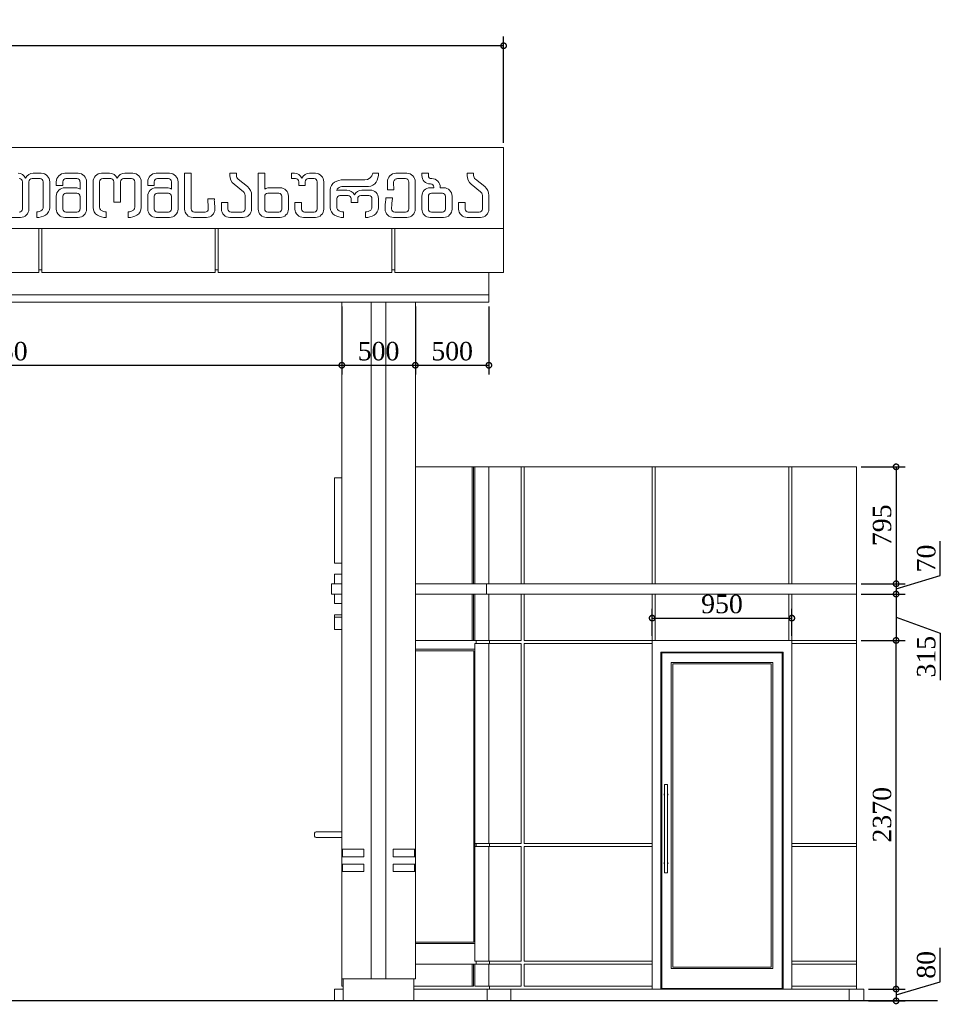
# Model space of a CAD drawing. Header units: millimetres. Extents: x -380439 to -318166, y -60353 to -34389.
# Tile 13 of 19: x -325555 to -319296, y -48609 to -41917. Entities that reach past the tile are written whole.
import ezdxf

# ---------------------------------------------------------------- set-up
doc = ezdxf.new("R2010")
doc.units = ezdxf.units.MM
doc.styles.get("Standard").update_dxf_attribs({"font": 'times.ttf'})
doc.dimstyles.new('ISO-25', dxfattribs={"dimscale": 100, "dimtxt": 2.5, "dimasz": 2.5, "dimexe": 1.25, "dimexo": 0.625, "dimtad": 1, "dimdec": 0, "dimtxsty": 'Standard', "dimcen": 2.5, "dimadec": 0, "dimazin": 0, "dimtfac": 1, "dimtdec": 0, "dimtmove": 0, "dimatfit": 3, "dimfxl": 1, "dimarcsym": 0})

# ---------------------------------------------------------------- blocks, each defined once
blk = doc.blocks.new('A$C12372A9E')
at = {"color": 0, "linetype": 'Continuous', "lineweight": 0, "extrusion": (0, 1, 0)}
for p, q in [((-14421.1, 452.6), (-9474.7, 452.6)), ((-9474.7, 352.6), (-9474.7, 452.6)), ((-9474.7, 352.6), (-9474.7, -97.4)), ((-12617.9, 277.6), (-12672.8, 277.6)), ((-12367.7, 277.6), (-12458.8, 277.6)), ((-12153.7, 277.6), (-12208.6, 277.6)), ((-11995.7, 277.6), (-12050.6, 277.6)), ((-11745.5, 277.6), (-11836.6, 277.6)), ((-11643.8, 277.6), (-11599.3, 277.6)), ((-11643.8, 34.9), (-11643.8, 277.6)), ((-11599.3, 35.9), (-11599.3, 277.6)), ((-11291.8, 277.6), (-11336.2, 277.6)), ((-11336.2, 277.6), (-11336.2, 262.9)), ((-11291.8, 262.9), (-11291.8, 277.6)), ((-11098.9, 277.6), (-11143.4, 277.6)), ((-11143.4, 277.6), (-11143.4, 34.9)), ((-11098.9, 170.7), (-11098.9, 277.6)), ((-10916.3, 277.6), (-10897.1, 277.6)), ((-10916.3, 241.4), (-10916.3, 277.6)), ((-10794, 277.6), (-10754.6, 277.6)), ((-10325.3, 277.6), (-10363.7, 277.6)), ((-10132.4, 277.6), (-10207, 277.6)), ((-10030.6, 277.6), (-9986.2, 277.6)), ((-10030.6, 262.6), (-10030.6, 277.6)), ((-9986.2, 277.6), (-9986.2, 262.6)), ((-9678.7, 277.6), (-9723.1, 277.6)), ((-9723.1, 277.6), (-9723.1, 262.9)), ((-9678.7, 262.9), (-9678.7, 277.6)), ((-12746.6, 220.2), (-12746.6, 34.9)), ((-12702.1, 34.9), (-12702.1, 220.2)), ((-12681, 241.4), (-12626.1, 241.4)), ((-12605, 220.2), (-12605, 45.2)), ((-12560.6, 44.9), (-12560.6, 220.2)), ((-12516.1, 220.2), (-12516.1, 195.5)), ((-12471.7, 195.5), (-12471.7, 220.2)), ((-12376, 241.4), (-12450.6, 241.4)), ((-12354.8, 170.7), (-12354.8, 220.2)), ((-12310.4, 220.2), (-12310.4, 34.9)), ((-12265.9, 220.2), (-12265.9, 44.9)), ((-12221.5, 45.2), (-12221.5, 220.2)), ((-12200.4, 241.4), (-12145.5, 241.4)), ((-12124.4, 220.2), (-12124.4, 81.7)), ((-12079.9, 81.7), (-12079.9, 220.2)), ((-12058.8, 241.4), (-12003.9, 241.4)), ((-11982.8, 220.2), (-11982.8, 45.2)), ((-11938.4, 44.9), (-11938.4, 220.2)), ((-11893.9, 220.2), (-11893.9, 195.5)), ((-11849.5, 195.5), (-11849.5, 220.2)), ((-11753.8, 241.4), (-11828.4, 241.4)), ((-11732.6, 170.7), (-11732.6, 220.2)), ((-11688.2, 220.2), (-11688.2, 34.9)), ((-11307.7, 203.4), (-11244.1, 152.5)), ((-11216.4, 187.2), (-11279.9, 238.1)), ((-10888.9, 241.4), (-10916.3, 241.4)), ((-10867.8, 195.5), (-10867.8, 220.2)), ((-10823.3, 220.2), (-10823.3, 195.5)), ((-10762.9, 241.4), (-10802.2, 241.4)), ((-10741.7, 34.9), (-10741.7, 220.2)), ((-10697.3, 220.2), (-10697.3, 34.9)), ((-10418, 233.1), (-10564, 233.1)), ((-10264.4, 220.2), (-10264.4, 165.8)), ((-10219.9, 165.8), (-10222.6, 214.5)), ((-10195.7, 241.4), (-10142.7, 241.4)), ((-10119.5, 218.2), (-10119.5, 35.9)), ((-10075.1, 34.9), (-10075.1, 220.2)), ((-9971.1, 205.3), (-9973.3, 205.3)), ((-9962.9, 241.5), (-9965.1, 241.5)), ((-9694.5, 203.4), (-9631, 152.5)), ((-9603.3, 187.2), (-9666.8, 238.1)), ((-12471.7, 195.5), (-12516.1, 195.5)), ((-12458.8, 179.1), (-12384.6, 179.1)), ((-12376, 143), (-12450.6, 143)), ((-11849.5, 195.5), (-11893.9, 195.5)), ((-11836.6, 179.1), (-11762.4, 179.1)), ((-11753.8, 143), (-11828.4, 143)), ((-11077.8, 143), (-11003.2, 143)), ((-10994.9, 179.1), (-11069.1, 179.1)), ((-10867.8, 195.5), (-10823.3, 195.5)), ((-10652.9, 44.9), (-10652.9, 165.8)), ((-10540.6, 163.3), (-10595.5, 163.3)), ((-10564, 188.7), (-10392.6, 188.7)), ((-10382.6, 163.3), (-10437.5, 163.3)), ((-10264.4, 165.8), (-10219.9, 165.8)), ((-9973.3, 179.1), (-9950, 179.1)), ((-9965.1, 143), (-9890.5, 143)), ((-9950, 179.1), (-9950, 184.2)), ((-9905.5, 184.2), (-9905.5, 179.1)), ((-9882.2, 179.1), (-9905.5, 179.1)), ((-12516.1, 34.9), (-12516.1, 121.7)), ((-12471.7, 121.9), (-12471.7, 34.9)), ((-12354.8, 34.9), (-12354.8, 121.9)), ((-12124.4, 81.7), (-12079.9, 81.7)), ((-11893.9, 34.9), (-11893.9, 121.7)), ((-11849.5, 121.9), (-11849.5, 34.9)), ((-11732.6, 34.9), (-11732.6, 121.9)), ((-11485.1, 104.7), (-11440.8, 104.7)), ((-11393.6, 78.3), (-11349.1, 78.3)), ((-11393.6, 34.9), (-11393.6, 78.3)), ((-11349.1, 78.3), (-11349.1, 34.9)), ((-11232.2, 127.8), (-11232.2, 34.9)), ((-11187.8, 127.8), (-11187.8, 34.9)), ((-11098.9, 34.9), (-11098.9, 121.9)), ((-10982, 121.9), (-10982, 34.9)), ((-10937.6, 34.9), (-10937.6, 121.7)), ((-10893.2, 78.3), (-10848.7, 78.3)), ((-10893.2, 34.9), (-10893.2, 78.3)), ((-10848.7, 78.3), (-10848.7, 34.9)), ((-10608.4, 45.2), (-10608.4, 106)), ((-10587.3, 127.1), (-10532.4, 127.1)), ((-10511.3, 106), (-10511.3, 79.9)), ((-10511.3, 79.9), (-10466.8, 79.9)), ((-10466.8, 79.9), (-10466.8, 106)), ((-10445.7, 127.1), (-10390.9, 127.1)), ((-10369.7, 106), (-10369.7, 45.2)), ((-10325.3, 44.9), (-10325.3, 106)), ((-10230.2, 110.2), (-10274.6, 110.2)), ((-10030.6, 34.9), (-10030.6, 121.7)), ((-9986.2, 121.9), (-9986.2, 34.9)), ((-9869.3, 121.9), (-9869.3, 34.9)), ((-9824.9, 34.9), (-9824.9, 121.7)), ((-9780.4, 78.3), (-9736, 78.3)), ((-9780.4, 34.9), (-9780.4, 78.3)), ((-9736, 78.3), (-9736, 34.9)), ((-9619.1, 127.8), (-9619.1, 34.9)), ((-9574.7, 127.8), (-9574.7, 34.9)), ((-12649.5, 16), (-12649.5, -22.4)), ((-12450.6, 13.8), (-12376, 13.8)), ((-12177.1, -22.4), (-12177.1, 16)), ((-12027.3, 16), (-12027.3, -22.4)), ((-11828.4, 13.8), (-11753.8, 13.8)), ((-11577.2, 13.8), (-11504.5, 13.8)), ((-11328, 13.8), (-11253.4, 13.8)), ((-11003.2, 13.8), (-11077.8, 13.8)), ((-10827.6, 13.8), (-10762.9, 13.8)), ((-10564, -22.4), (-10564, 16)), ((-10414.2, 16), (-10414.2, -22.4)), ((-10141.6, 13.8), (-10214.3, 13.8)), ((-9890.5, 13.8), (-9965.1, 13.8)), ((-9714.9, 13.8), (-9640.3, 13.8)), ((-12840.7, -22.4), (-12759.5, -22.4)), ((-12367.7, -22.4), (-12458.8, -22.4)), ((-11745.5, -22.4), (-11836.6, -22.4)), ((-11495.3, -22.4), (-11586.4, -22.4)), ((-11245.1, -22.4), (-11336.2, -22.4)), ((-11086, -22.4), (-10994.9, -22.4)), ((-10754.6, -22.4), (-10835.8, -22.4)), ((-10223.5, -22.4), (-10132.4, -22.4)), ((-9973.3, -22.4), (-9882.2, -22.4)), ((-9632, -22.4), (-9723.1, -22.4)), ((-13786.7, -97.4), (-9474.7, -97.4)), ((-12634.7, -97.4), (-12634.7, -397.4)), ((-12614.7, -397.4), (-12614.7, -97.4)), ((-11434.7, -97.4), (-11434.7, -397.4)), ((-11414.7, -397.4), (-11414.7, -97.4)), ((-10234.7, -97.4), (-10234.7, -397.4)), ((-10214.7, -397.4), (-10214.7, -97.4)), ((-9474.7, -97.4), (-9474.7, -397.4)), ((-12634.7, -397.4), (-13814.7, -397.4)), ((-12634.7, -377.4), (-12614.7, -377.4)), ((-11434.7, -397.4), (-12614.7, -397.4)), ((-11434.7, -377.4), (-11414.7, -377.4)), ((-10234.7, -397.4), (-11414.7, -397.4)), ((-10234.7, -377.4), (-10214.7, -377.4)), ((-9474.7, -397.4), (-10214.7, -397.4)), ((-9574.7, -547.4), (-9574.7, -397.4)), ((-9574.7, -547.4), (-18074.7, -547.4)), ((-9574.7, -547.4), (-18074.7, -547.4)), ((-18074.7, -597.4), (-9574.7, -597.4)), ((-10574.7, -597.4), (-10574.7, -4317.4)), ((-10374.7, -597.4), (-10374.7, -5197.4)), ((-10274.7, -597.4), (-10274.7, -5197.4)), ((-10074.7, -4317.4), (-10074.7, -597.4)), ((-9574.7, -547.4), (-9574.7, -597.4)), ((-10074.7, -1717.4), (-9687.5, -1717.4)), ((-9687.5, -1717.4), (-9678.2, -1717.4)), ((-9687.5, -2512.4), (-9687.5, -1717.4)), ((-9678.2, -1717.4), (-9669.7, -1717.4)), ((-9678.2, -2512.4), (-9678.2, -1717.4)), ((-9669.7, -1717.4), (-9574.7, -1717.4)), ((-9669.7, -1717.4), (-9669.7, -2512.4)), ((-9574.7, -1717.4), (-9354.7, -1717.4)), ((-9574.7, -2512.4), (-9574.7, -1717.4)), ((-9354.7, -1717.4), (-9334.7, -1717.4)), ((-9354.7, -2512.4), (-9354.7, -1717.4)), ((-9334.7, -1717.4), (-8464.7, -1717.4)), ((-9334.7, -1717.4), (-9334.7, -2512.4)), ((-8464.7, -1717.4), (-8444.7, -1717.4)), ((-8464.7, -2512.4), (-8464.7, -1717.4)), ((-8444.7, -1717.4), (-7534.7, -1717.4)), ((-8444.7, -1717.4), (-8444.7, -2512.4)), ((-7534.7, -1717.4), (-7514.7, -1717.4)), ((-7534.7, -2512.4), (-7534.7, -1717.4)), ((-7514.7, -1717.4), (-7074.7, -1717.4)), ((-7514.7, -1717.4), (-7514.7, -2512.4)), ((-7074.7, -2512.4), (-7074.7, -1717.4)), ((-10574.7, -1792.4), (-10624.7, -1792.4)), ((-10624.7, -2372.4), (-10624.7, -1792.4)), ((-10574.7, -1792.4), (-10624.7, -1792.4)), ((-10574.7, -2372.4), (-10624.7, -2372.4)), ((-10624.7, -2447.4), (-10624.7, -2447.4)), ((-10624.7, -2447.4), (-10624.7, -2447.4)), ((-10624.7, -2447.4), (-10624.7, -2447.4)), ((-10624.7, -2447.4), (-10624.7, -2451.3)), ((-10574.7, -2447.4), (-10624.7, -2447.4)), ((-10574.7, -2447.4), (-10624.7, -2447.4)), ((-10574.7, -2447.4), (-10624.7, -2447.4)), ((-10574.7, -2447.4), (-10624.7, -2447.4)), ((-10624.7, -2451.3), (-10624.7, -2464.2)), ((-10624.7, -2464.2), (-10624.7, -2512.4)), ((-10644.7, -2582.4), (-10644.7, -2512.4)), ((-10574.7, -2512.4), (-10644.7, -2512.4)), ((-9591.8, -2512.4), (-10074.7, -2512.4)), ((-9591.8, -2582.4), (-9591.8, -2512.4)), ((-9591.8, -2512.4), (-7074.7, -2512.4)), ((-7074.7, -2512.4), (-7074.7, -2582.4)), ((-10644.7, -2582.4), (-10574.7, -2582.4)), ((-10624.7, -2624.9), (-10624.7, -2582.4)), ((-10074.7, -2582.4), (-9591.8, -2582.4)), ((-9687.5, -2897.4), (-9687.5, -2582.4)), ((-9678.2, -2897.4), (-9678.2, -2582.4)), ((-9669.7, -2582.4), (-9669.7, -2897.4)), ((-7074.7, -2582.4), (-9591.8, -2582.4)), ((-9574.7, -2897.4), (-9574.7, -2582.4)), ((-9354.7, -2897.4), (-9354.7, -2582.4)), ((-9334.7, -2582.4), (-9334.7, -2897.4)), ((-8464.7, -2897.4), (-8464.7, -2582.4)), ((-8444.7, -2582.4), (-8444.7, -2897.4)), ((-7534.7, -2897.4), (-7534.7, -2582.4)), ((-7514.7, -2582.4), (-7514.7, -2897.4)), ((-7074.7, -2897.4), (-7074.7, -2582.4)), ((-10624.7, -2624.9), (-10624.7, -2647.4)), ((-10574.7, -2647.4), (-10624.7, -2647.4)), ((-10624.7, -2722.4), (-10574.7, -2722.4)), ((-10624.7, -2739.5), (-10624.7, -2722.4)), ((-10624.7, -2739.5), (-10574.7, -2739.5)), ((-10624.7, -2822.4), (-10624.7, -2739.5)), ((-10624.7, -2822.4), (-10574.7, -2822.4)), ((-10074.7, -2897.4), (-9687.5, -2897.4)), ((-9678.2, -2897.4), (-9687.5, -2897.4)), ((-9669.7, -2897.4), (-9678.2, -2897.4)), ((-9669.7, -2897.4), (-9574.7, -2897.4)), ((-9669.7, -2917.4), (-9669.7, -4277.4)), ((-9574.7, -2917.4), (-9669.7, -2917.4)), ((-9660.5, -2917.4), (-9660.5, -2897.4)), ((-9574.7, -2897.4), (-9354.7, -2897.4)), ((-9574.7, -4277.4), (-9574.7, -2917.4)), ((-9354.7, -2917.4), (-9574.7, -2917.4)), ((-9569.8, -2897.4), (-9569.8, -2917.4)), ((-9354.7, -4277.4), (-9354.7, -2917.4)), ((-9334.7, -2897.4), (-8464.7, -2897.4)), ((-9334.7, -2917.4), (-9334.7, -4277.4)), ((-8464.7, -2917.4), (-9334.7, -2917.4)), ((-8444.7, -2897.4), (-8464.7, -2897.4)), ((-8464.7, -2897.4), (-8464.7, -2917.4)), ((-8464.7, -4277.4), (-8464.7, -2917.4)), ((-8444.7, -2897.4), (-7534.7, -2897.4)), ((-7514.7, -2897.4), (-7534.7, -2897.4)), ((-7514.7, -2917.4), (-7514.7, -2897.4)), ((-7514.7, -2897.4), (-7074.7, -2897.4)), ((-7514.7, -2917.4), (-7514.7, -4277.4)), ((-7074.7, -2917.4), (-7514.7, -2917.4)), ((-7074.7, -2897.4), (-7074.7, -2917.4)), ((-7074.7, -4277.4), (-7074.7, -2917.4)), ((-10074.7, -2957.4), (-9669.9, -2957.4)), ((-10074.7, -2967.4), (-9676.5, -2967.4)), ((-9676.5, -2967.4), (-9676.5, -4947.4)), ((-9669.9, -4957.4), (-9669.9, -2957.4)), ((-8404.7, -5267.4), (-8404.7, -2977.4)), ((-7574.7, -2977.4), (-8404.7, -2977.4)), ((-8399.7, -2982.4), (-8399.7, -5262.4)), ((-8399.7, -2982.4), (-7579.7, -2982.4)), ((-7579.7, -2982.4), (-7579.7, -5262.4)), ((-7574.7, -5267.4), (-7574.7, -2977.4)), ((-8334.7, -5127.4), (-8334.7, -3047.4)), ((-8334.7, -3047.4), (-7644.7, -3047.4)), ((-8324.7, -5117.4), (-8324.7, -3057.4)), ((-8324.7, -3057.4), (-7654.7, -3057.4)), ((-7654.7, -5117.4), (-7654.7, -3057.4)), ((-7644.7, -5127.4), (-7644.7, -3047.4)), ((-8379.7, -4476.8), (-8379.7, -3878.1)), ((-8379, -3877.4), (-8360.4, -3877.4)), ((-8359.7, -4476.8), (-8359.7, -3878.1)), ((-10759.7, -4227.4), (-10759.7, -4207.4)), ((-10574.7, -4197.4), (-10749.7, -4197.4)), ((-10574.7, -4237.4), (-10749.7, -4237.4)), ((-9669.7, -4277.4), (-9574.7, -4277.4)), ((-9660.5, -4297.4), (-9660.5, -4277.4)), ((-9574.7, -4277.4), (-9354.7, -4277.4)), ((-9569.8, -4297.4), (-9569.8, -4277.4)), ((-9334.7, -4277.4), (-8464.7, -4277.4)), ((-8464.7, -4277.4), (-8464.7, -4297.4)), ((-7514.7, -4277.4), (-7074.7, -4277.4)), ((-7514.7, -4297.4), (-7514.7, -4277.4)), ((-7074.7, -4277.4), (-7074.7, -4297.4)), ((-10574.7, -4367.4), (-10574.7, -4317.4)), ((-10424.7, -4317.4), (-10574.7, -4317.4)), ((-10569.7, -4317.4), (-10569.7, -4367.4)), ((-10424.7, -4367.4), (-10424.7, -4317.4)), ((-10074.7, -4317.4), (-10224.7, -4317.4)), ((-10224.7, -4317.4), (-10224.7, -4367.4)), ((-10079.7, -4317.4), (-10079.7, -4367.4)), ((-10074.7, -4367.4), (-10074.7, -4317.4)), ((-9574.7, -4297.4), (-9669.7, -4297.4)), ((-9669.7, -4297.4), (-9669.7, -5077.4)), ((-9354.7, -4297.4), (-9574.7, -4297.4)), ((-9574.7, -5077.4), (-9574.7, -4297.4)), ((-9354.7, -5077.4), (-9354.7, -4297.4)), ((-8464.7, -4297.4), (-9334.7, -4297.4)), ((-9334.7, -4297.4), (-9334.7, -5077.4)), ((-8464.7, -5077.4), (-8464.7, -4297.4)), ((-7074.7, -4297.4), (-7514.7, -4297.4)), ((-7514.7, -4297.4), (-7514.7, -5077.4)), ((-7074.7, -5077.4), (-7074.7, -4297.4)), ((-10574.7, -4367.4), (-10424.7, -4367.4)), ((-10574.7, -4367.4), (-10574.7, -4417.4)), ((-10224.7, -4367.4), (-10074.7, -4367.4)), ((-10074.7, -4417.4), (-10074.7, -4367.4)), ((-10574.7, -4417.4), (-10574.7, -4467.4)), ((-10424.7, -4417.4), (-10574.7, -4417.4)), ((-10574.7, -4467.4), (-10424.7, -4467.4)), ((-10574.7, -4467.4), (-10574.7, -5197.4)), ((-10569.7, -4417.4), (-10569.7, -4467.4)), ((-10424.7, -4467.4), (-10424.7, -4417.4)), ((-10074.7, -4417.4), (-10224.7, -4417.4)), ((-10224.7, -4417.4), (-10224.7, -4467.4)), ((-10224.7, -4467.4), (-10074.7, -4467.4)), ((-10079.7, -4417.4), (-10079.7, -4467.4)), ((-10074.7, -4467.4), (-10074.7, -4417.4)), ((-10074.7, -5197.4), (-10074.7, -4467.4)), ((-8379, -4477.4), (-8360.4, -4477.4)), ((-10074.7, -4947.4), (-9676.5, -4947.4)), ((-9669.9, -4957.4), (-10074.7, -4957.4)), ((-9669.7, -5077.4), (-9574.7, -5077.4)), ((-9660.5, -5097.4), (-9660.5, -5077.4)), ((-9574.7, -5077.4), (-9354.7, -5077.4)), ((-9569.8, -5097.4), (-9569.8, -5077.4)), ((-9334.7, -5077.4), (-8464.7, -5077.4)), ((-8464.7, -5077.4), (-8464.7, -5097.4)), ((-7514.7, -5097.4), (-7514.7, -5077.4)), ((-7514.7, -5077.4), (-7074.7, -5077.4)), ((-7074.7, -5077.4), (-7074.7, -5097.4)), ((-9687.5, -5097.4), (-10074.7, -5097.4)), ((-9687.5, -5097.4), (-9678.2, -5097.4)), ((-9687.5, -5247.4), (-9687.5, -5097.4)), ((-9678.2, -5097.4), (-9669.7, -5097.4)), ((-9678.2, -5247.4), (-9678.2, -5097.4)), ((-9574.7, -5097.4), (-9669.7, -5097.4)), ((-9669.7, -5097.4), (-9669.7, -5247.4)), ((-9354.7, -5097.4), (-9574.7, -5097.4)), ((-9574.7, -5247.4), (-9574.7, -5097.4)), ((-9354.7, -5247.4), (-9354.7, -5097.4)), ((-8464.7, -5097.4), (-9334.7, -5097.4)), ((-9334.7, -5097.4), (-9334.7, -5247.4)), ((-8464.7, -5247.4), (-8464.7, -5097.4)), ((-7644.7, -5127.4), (-8334.7, -5127.4)), ((-7654.7, -5117.4), (-8324.7, -5117.4)), ((-7074.7, -5097.4), (-7514.7, -5097.4)), ((-7514.7, -5097.4), (-7514.7, -5247.4)), ((-7074.7, -5247.4), (-7074.7, -5097.4)), ((-10374.7, -5197.4), (-10574.7, -5197.4)), ((-10574.7, -5247.4), (-10574.7, -5197.4)), ((-10564.7, -5347.4), (-10564.7, -5197.4)), ((-10274.7, -5197.4), (-10374.7, -5197.4)), ((-10074.7, -5197.4), (-10274.7, -5197.4)), ((-10084.7, -5197.4), (-10084.7, -5347.4)), ((-10624.7, -5267.4), (-10564.7, -5267.4)), ((-10624.7, -5347.4), (-10624.7, -5267.4)), ((-10574.7, -5247.4), (-10564.7, -5247.4)), ((-10084.7, -5247.4), (-9687.5, -5247.4)), ((-10084.7, -5267.4), (-9586.9, -5267.4)), ((-9687.5, -5247.4), (-9678.2, -5247.4)), ((-9669.7, -5247.4), (-9574.7, -5247.4)), ((-9586.9, -5267.4), (-9424.7, -5267.4)), ((-9586.9, -5347.4), (-9586.9, -5267.4)), ((-9574.7, -5247.4), (-9354.7, -5247.4)), ((-9569.8, -5267.4), (-9569.8, -5247.4)), ((-9424.7, -5267.4), (-7124.7, -5267.4)), ((-9424.7, -5347.4), (-9424.7, -5267.4)), ((-9334.7, -5247.4), (-8464.7, -5247.4)), ((-8464.7, -5247.4), (-8464.7, -5267.4)), ((-7579.7, -5262.4), (-8399.7, -5262.4)), ((-7514.7, -5267.4), (-7514.7, -5247.4)), ((-7514.7, -5247.4), (-7074.7, -5247.4)), ((-7124.7, -5267.4), (-7024.7, -5267.4)), ((-7124.7, -5347.4), (-7124.7, -5267.4)), ((-7074.7, -5247.4), (-7074.7, -5267.4)), ((-7024.7, -5347.4), (-7024.7, -5267.4))]:
    blk.add_line(p, q, dxfattribs=at)
at = {"lineweight": 30}
blk.add_lwpolyline([(-6524.7, -5347.4), (-19024.7, -5347.4)], dxfattribs=at)
at = {"color": 0, "linetype": 'Continuous', "lineweight": 0}
for centre, radius, start, end in [((-12775.9, 220.2), 57.3, 25.90437, 90), ((-12672.8, 220.2), 57.3, 90, 154.09563), ((-12617.9, 220.2), 57.3, 360, 90), ((-12458.8, 220.2), 57.3, 90, 180), ((-12208.6, 220.2), 57.3, 90, 180), ((-12153.7, 220.2), 57.3, 25.90437, 90), ((-12050.6, 220.2), 57.3, 90, 154.09563), ((-11995.7, 220.2), 57.3, 360, 90), ((-11836.6, 220.2), 57.3, 90, 180), ((-10436.5, 274.9), 111.2, 329.33753, 1.36987), ((-10207, 220.2), 57.3, 90, 180), ((-10132.4, 220.2), 57.3, 360, 90), ((-12376, 220.2), 21.1, 0, 90), ((-11753.8, 220.2), 21.1, 0, 90), ((-11260, 262.9), 76.2, 180, 231.31166), ((-10888.9, 220.2), 21.1, 0, 90), ((-10802.2, 220.2), 21.1, 90, 180), ((-10762.9, 220.2), 21.1, 0, 90), ((-10392.6, 248.9), 60.2, 270, 329.33753), ((-9965.1, 262.6), 21.1, 180, 270), ((-9971.1, 184.2), 21.1, 0, 90), ((-9646.9, 262.9), 76.2, 180, 231.31166), ((-12450.6, 121.9), 21.1, 90, 180), ((-12376, 121.9), 21.1, 0, 90), ((-11828.4, 121.9), 21.1, 90, 180), ((-11753.8, 121.9), 21.1, 0, 90), ((-11264, 127.8), 76.2, 360, 51.31166), ((-11069.1, 121.7), 57.3, 90, 121.2997), ((-10994.9, 121.7), 57.3, 360, 90), ((-10586.4, 159.4), 22, 127.25423, 173.64037), ((-10595.5, 106), 57.3, 90, 102.85834), ((-10564.9, 131.2), 57.5, 89.06267, 127.25423), ((-10540.6, 106), 57.3, 25.90437, 90), ((-10437.5, 106), 57.3, 90, 154.09563), ((-10382.6, 106), 57.3, 360, 90), ((-9965.1, 121.9), 21.1, 90, 180), ((-9882.2, 121.7), 57.3, 360, 90), ((-9650.9, 127.8), 76.2, 360, 51.31166), ((-11825.2, 35.9), 342.8, 360, 7.21255), ((-11338.6, 91.8), 103, 172.79776, 187.20224), ((-9929.9, 34.9), 351, 172.79776, 180), ((-10597.6, 135.1), 368.3, 351.22433, 356.13057), ((-12759.5, 34.9), 57.3, 270, 0), ((-12620.8, 44.9), 60.2, 300.66247, 0), ((-12450.6, 34.9), 21.1, 180, 270), ((-12376, 34.9), 21.1, 270, 360), ((-12205.7, 44.9), 60.2, 180, 239.33753), ((-11998.6, 44.9), 60.2, 300.66247, 0), ((-11828.4, 34.9), 21.1, 180, 270), ((-11753.8, 34.9), 21.1, 270, 360), ((-11577.2, 35.9), 22.1, 180, 270), ((-11504.5, 35.9), 22.1, 270, 360), ((-11328, 34.9), 21.1, 180, 270), ((-11253.4, 34.9), 21.1, 270, 360), ((-11086, 34.9), 57.3, 180, 270), ((-10994.9, 34.9), 57.3, 270, 0), ((-10827.6, 34.9), 21.1, 180, 270), ((-10762.9, 34.9), 21.1, 270, 360), ((-10592.6, 44.9), 60.2, 180, 239.33753), ((-10385.5, 44.9), 60.2, 300.66247, 0), ((-10223.5, 34.9), 57.3, 180, 270), ((-10132.4, 34.9), 57.3, 270, 0), ((-9965.1, 34.9), 21.1, 180, 270), ((-9882.2, 34.9), 57.3, 270, 0), ((-9714.9, 34.9), 21.1, 180, 270), ((-9640.3, 34.9), 21.1, 270, 360), ((-12646.8, 88.7), 111.2, 268.63013, 300.66247), ((-12179.7, 88.7), 111.2, 239.33753, 271.36987), ((-12024.6, 88.7), 111.2, 268.63013, 300.66247), ((-10566.6, 88.7), 111.2, 239.33753, 271.36987), ((-10411.5, 88.7), 111.2, 268.63013, 300.66247), ((-8369.7, -3944.1), 13.3, 138.59038, 221.40962), ((-8369.7, -3944.1), 13.3, 0, 41.40962), ((-8369.7, -3944.1), 13.3, 318.59038, 360)]:
    blk.add_arc(centre, radius, start, end, dxfattribs=at)
at = {"color": 0, "linetype": 'Continuous', "lineweight": 0, "extrusion": (0, 0, -1)}
for centre, radius, start, end in [((12367.7, 220.2), 57.3, 90, 180), ((11745.5, 220.2), 57.3, 90, 180), ((10897.1, 220.2), 57.3, 90, 154.09563), ((10794, 220.2), 57.3, 25.90437, 90), ((10754.6, 220.2), 57.3, 90, 180), ((10418, 288.6), 55.4, 191.4268, 270), ((12767.7, 220.2), 21.1, 90, 180), ((12681, 220.2), 21.1, 0, 90), ((12626.1, 220.2), 21.1, 90, 180), ((12450.6, 220.2), 21.1, 0, 90), ((12200.4, 220.2), 21.1, 0, 90), ((12145.5, 220.2), 21.1, 90, 180), ((12058.8, 220.2), 21.1, 0, 90), ((12003.9, 220.2), 21.1, 90, 180), ((11828.4, 220.2), 21.1, 0, 90), ((11260, 262.9), 31.7, 308.68834, 0), ((10592.6, 165.8), 60.2, 360, 59.33753), ((10566.6, 122), 111.2, 59.33753, 91.36987), ((10197.1, 215.9), 25.5, 356.87815, 93.12185), ((10142.7, 218.2), 23.1, 90, 180), ((9973.3, 262.6), 57.3, 270, 0), ((9962.9, 184.2), 57.3, 90, 180), ((9646.9, 262.9), 31.7, 308.68834, 0), ((12458.8, 121.7), 57.3, 360, 90), ((12384.6, 121.7), 57.3, 90, 121.2997), ((11836.6, 121.7), 57.3, 360, 90), ((11762.4, 121.7), 57.3, 90, 121.2997), ((11264, 127.8), 31.7, 128.68834, 180), ((11077.8, 121.9), 21.1, 0, 90), ((11003.2, 121.9), 21.1, 90, 180), ((9973.3, 121.7), 57.3, 360, 90), ((9890.5, 121.9), 21.1, 90, 180), ((9650.9, 127.8), 31.7, 128.68834, 180), ((11383.1, 91.8), 102.8, 352.78745, 7.21255), ((11789, 34.9), 351, 172.79776, 180), ((10587.3, 106), 21.1, 0, 90), ((10532.4, 106), 21.1, 90, 180), ((10445.7, 106), 21.1, 0, 90), ((10390.9, 106), 21.1, 90, 180), ((10682.8, 139.6), 409.2, 184.11515, 188.52995), ((9893.6, 35.9), 342.8, 360, 7.21255), ((12767.7, 34.9), 21.1, 180, 270), ((12648.5, 73.5), 57.5, 232.74577, 270.93733), ((12627, 45.2), 22, 180, 232.74577), ((12458.8, 34.9), 57.3, 270, 0), ((12367.7, 34.9), 57.3, 180, 270), ((12199.5, 45.2), 22, 307.25423, 0), ((12178, 73.5), 57.5, 269.06267, 307.25423), ((12026.3, 73.5), 57.5, 232.74577, 270.93733), ((12004.8, 45.2), 22, 180, 232.74577), ((11836.6, 34.9), 57.3, 270, 0), ((11745.5, 34.9), 57.3, 180, 270), ((11586.4, 34.9), 57.3, 270, 0), ((11495.3, 34.9), 57.3, 180, 270), ((11336.2, 34.9), 57.3, 270, 0), ((11245.1, 34.9), 57.3, 180, 270), ((11077.8, 34.9), 21.1, 270, 360), ((11003.2, 34.9), 21.1, 180, 270), ((10835.8, 34.9), 57.3, 270, 0), ((10754.6, 34.9), 57.3, 180, 270), ((10586.4, 45.2), 22, 307.25423, 0), ((10564.9, 73.5), 57.5, 269.06267, 307.25423), ((10413.2, 73.5), 57.5, 232.74577, 270.93733), ((10391.7, 45.2), 22, 180, 232.74577), ((10214.3, 35.9), 22.1, 270, 360), ((10141.6, 35.9), 22.1, 180, 270), ((9973.3, 34.9), 57.3, 270, 0), ((9890.5, 34.9), 21.1, 180, 270), ((9723.1, 34.9), 57.3, 270, 0), ((9632, 34.9), 57.3, 180, 270), ((8379, -3878.1), 0.667, 0, 90), ((8360.4, -3878.1), 0.667, 90, 180), ((10749.7, -4207.4), 10, 0, 90), ((10749.7, -4227.4), 10, 270, 360), ((8369.7, -4410.8), 13.3, 318.59038, 41.40962), ((8369.7, -4410.8), 13.3, 138.59038, 180), ((8369.7, -4410.8), 13.3, 180, 221.40962), ((8379, -4476.8), 0.667, 270, 0), ((8360.4, -4476.8), 0.667, 180, 270)]:
    blk.add_arc(centre, radius, start, end, dxfattribs=at)
blk = doc.blocks.new('_DotSmall')
at = {"color": 0, "linetype": 'ByBlock', "lineweight": 5, "const_width": 0.5}
blk.add_lwpolyline([(-0.0625, 0, 1), (0.0625, 0, 1)], format="xyb", close=True, dxfattribs=at)
blk = doc.blocks.new('*D126')
at = {"color": 0, "lineweight": -2, "transparency": 16777216}
for p, q in [((-330965.2, -42804.4), (-330965.2, -42031.1)), ((-322265.2, -42093.6), (-330965.2, -42093.6)), ((-322265.2, -42754.4), (-322265.2, -42031.1))]:
    blk.add_line(p, q, dxfattribs=at)
at = {"layer": 'Defpoints', "color": 0, "lineweight": 5, "transparency": 16777216}
for p in [(-330965.2, -42093.6), (-322265.2, -42785.7), (-330965.2, -42835.7)]:
    blk.add_point(p, dxfattribs=at)
at = {"color": 0, "lineweight": -2, "transparency": 16777216, "xscale": 75, "yscale": 75, "zscale": 75, "rotation": 180}
blk.add_blockref('_DotSmall', (-330965.2, -42093.6), dxfattribs=at)
at = {"color": 0, "lineweight": -2, "transparency": 16777216, "xscale": 75, "yscale": 75, "zscale": 75}
blk.add_blockref('_DotSmall', (-322265.2, -42093.6), dxfattribs=at)
at = {"color": 0, "lineweight": 5, "transparency": 16777216, "insert": (-326615.2, -41998.6), "char_height": 125, "attachment_point": 5}
blk.add_mtext('8700', dxfattribs=at)
blk = doc.blocks.new('*D142')
at = {"color": 0, "lineweight": -2, "transparency": 16777216}
for p, q in [((-319833.9, -46135.7), (-319533.9, -46135.7)), ((-319596.4, -48505.7), (-319596.4, -46135.7)), ((-319783.9, -48505.7), (-319533.9, -48505.7))]:
    blk.add_line(p, q, dxfattribs=at)
at = {"layer": 'Defpoints', "color": 0, "lineweight": 5, "transparency": 16777216}
for p in [(-319865.2, -46135.7), (-319596.4, -46135.7), (-319815.2, -48505.7)]:
    blk.add_point(p, dxfattribs=at)
at = {"color": 0, "lineweight": -2, "transparency": 16777216, "xscale": 75, "yscale": 75, "zscale": 75}
for p, rotation in [((-319596.4, -46135.7), 90), ((-319596.4, -48505.7), 270)]:
    blk.add_blockref('_DotSmall', p, dxfattribs=dict(at, rotation=rotation))
at = {"color": 0, "lineweight": 5, "transparency": 16777216, "insert": (-319691.4, -47320.7), "char_height": 125, "attachment_point": 5, "rotation": 90}
blk.add_mtext('2370', dxfattribs=at)
blk = doc.blocks.new('*D143')
at = {"color": 0, "lineweight": -2, "transparency": 16777216}
for p, q in [((-321255.2, -46104.4), (-321255.2, -45921.6)), ((-320305.2, -46104.4), (-320305.2, -45921.6)), ((-321255.2, -45984.1), (-320305.2, -45984.1))]:
    blk.add_line(p, q, dxfattribs=at)
at = {"layer": 'Defpoints', "color": 0, "lineweight": 5, "transparency": 16777216}
for p in [(-320305.2, -45984.1), (-321255.2, -46135.7), (-320305.2, -46135.7)]:
    blk.add_point(p, dxfattribs=at)
at = {"color": 0, "lineweight": -2, "transparency": 16777216, "xscale": 75, "yscale": 75, "zscale": 75, "rotation": 180}
blk.add_blockref('_DotSmall', (-321255.2, -45984.1), dxfattribs=at)
at = {"color": 0, "lineweight": -2, "transparency": 16777216, "xscale": 75, "yscale": 75, "zscale": 75}
blk.add_blockref('_DotSmall', (-320305.2, -45984.1), dxfattribs=at)
at = {"color": 0, "lineweight": 5, "transparency": 16777216, "insert": (-320780.2, -45889), "char_height": 125, "attachment_point": 5}
blk.add_mtext('950', dxfattribs=at)
blk = doc.blocks.new('*D149')
at = {"color": 0, "lineweight": -2, "transparency": 16777216}
for p, q in [((-319833.9, -44955.7), (-319533.9, -44955.7)), ((-319596.4, -44955.7), (-319596.4, -45750.7)), ((-319833.9, -45750.7), (-319533.9, -45750.7))]:
    blk.add_line(p, q, dxfattribs=at)
at = {"layer": 'Defpoints', "color": 0, "lineweight": 5, "transparency": 16777216}
for p in [(-319865.2, -44955.7), (-319865.2, -45750.7), (-319596.4, -45750.7)]:
    blk.add_point(p, dxfattribs=at)
at = {"color": 0, "lineweight": -2, "transparency": 16777216, "xscale": 75, "yscale": 75, "zscale": 75}
for p, rotation in [((-319596.4, -44955.7), 90), ((-319596.4, -45750.7), 270)]:
    blk.add_blockref('_DotSmall', p, dxfattribs=dict(at, rotation=rotation))
at = {"color": 0, "lineweight": 5, "transparency": 16777216, "insert": (-319691.4, -45353.2), "char_height": 125, "attachment_point": 5, "rotation": 90}
blk.add_mtext('795', dxfattribs=at)
blk = doc.blocks.new('*D150')
at = {"color": 0, "lineweight": -2, "transparency": 16777216}
for p, q in [((-319295.8, -45695.5), (-319295.8, -45461.8)), ((-319596.4, -45785.7), (-319295.8, -45695.5)), ((-319833.9, -45750.7), (-319533.9, -45750.7)), ((-319596.4, -45750.7), (-319596.4, -45820.7)), ((-319833.9, -45820.7), (-319533.9, -45820.7))]:
    blk.add_line(p, q, dxfattribs=at)
at = {"layer": 'Defpoints', "color": 0, "lineweight": 5, "transparency": 16777216}
for p in [(-319865.2, -45750.7), (-319865.2, -45820.7), (-319596.4, -45820.7)]:
    blk.add_point(p, dxfattribs=at)
at = {"color": 0, "lineweight": -2, "transparency": 16777216, "xscale": 75, "yscale": 75, "zscale": 75}
for p, rotation in [((-319596.4, -45750.7), 90), ((-319596.4, -45820.7), 270)]:
    blk.add_blockref('_DotSmall', p, dxfattribs=dict(at, rotation=rotation))
at = {"color": 0, "lineweight": 5, "transparency": 16777216, "insert": (-319390.8, -45578.7), "char_height": 125, "attachment_point": 5, "rotation": 90}
blk.add_mtext('70', dxfattribs=at)
blk = doc.blocks.new('*D151')
at = {"color": 0, "lineweight": -2, "transparency": 16777216}
for p, q in [((-319833.9, -45820.7), (-319533.9, -45820.7)), ((-319596.4, -45820.7), (-319596.4, -46135.7)), ((-319596.4, -45978.2), (-319296.3, -46086.6)), ((-319296.3, -46086.6), (-319296.3, -46406.3)), ((-319833.9, -46135.7), (-319533.9, -46135.7))]:
    blk.add_line(p, q, dxfattribs=at)
at = {"layer": 'Defpoints', "color": 0, "lineweight": 5, "transparency": 16777216}
for p in [(-319865.2, -45820.7), (-319865.2, -46135.7), (-319596.4, -46135.7)]:
    blk.add_point(p, dxfattribs=at)
at = {"color": 0, "lineweight": -2, "transparency": 16777216, "xscale": 75, "yscale": 75, "zscale": 75}
for p, rotation in [((-319596.4, -45820.7), 90), ((-319596.4, -46135.7), 270)]:
    blk.add_blockref('_DotSmall', p, dxfattribs=dict(at, rotation=rotation))
at = {"color": 0, "lineweight": 5, "transparency": 16777216, "insert": (-319391.1, -46246.4), "char_height": 125, "attachment_point": 5, "rotation": 90}
blk.add_mtext('315', dxfattribs=at)
blk = doc.blocks.new('*D152')
at = {"color": 0, "lineweight": -2, "transparency": 16777216}
for p, q in [((-319296.3, -48455.7), (-319296.3, -48226.3)), ((-319783.9, -48505.7), (-319533.9, -48505.7)), ((-319596.4, -48545.7), (-319296.3, -48455.7)), ((-319596.4, -48505.7), (-319596.4, -48585.7)), ((-319783.9, -48585.7), (-319533.9, -48585.7))]:
    blk.add_line(p, q, dxfattribs=at)
at = {"layer": 'Defpoints', "color": 0, "lineweight": 5, "transparency": 16777216}
for p in [(-319815.2, -48505.7), (-319815.2, -48585.7), (-319596.4, -48585.7)]:
    blk.add_point(p, dxfattribs=at)
at = {"color": 0, "lineweight": -2, "transparency": 16777216, "xscale": 75, "yscale": 75, "zscale": 75}
for p, rotation in [((-319596.4, -48505.7), 90), ((-319596.4, -48585.7), 270)]:
    blk.add_blockref('_DotSmall', p, dxfattribs=dict(at, rotation=rotation))
at = {"color": 0, "lineweight": 5, "transparency": 16777216, "insert": (-319391.1, -48341), "char_height": 125, "attachment_point": 5, "rotation": 90}
blk.add_mtext('80', dxfattribs=at)
blk = doc.blocks.new('*D165')
at = {"color": 0, "lineweight": -2, "transparency": 16777216}
for p, q in [((-328015.2, -43866.9), (-328015.2, -44327.8)), ((-323365.2, -43866.9), (-323365.2, -44327.8)), ((-328015.2, -44265.3), (-323365.2, -44265.3))]:
    blk.add_line(p, q, dxfattribs=at)
at = {"layer": 'Defpoints', "color": 0, "lineweight": 5, "transparency": 16777216}
for p in [(-328015.2, -43835.7), (-323365.2, -43835.7), (-323365.2, -44265.3)]:
    blk.add_point(p, dxfattribs=at)
at = {"color": 0, "lineweight": -2, "transparency": 16777216, "xscale": 75, "yscale": 75, "zscale": 75, "rotation": 180}
blk.add_blockref('_DotSmall', (-328015.2, -44265.3), dxfattribs=at)
at = {"color": 0, "lineweight": -2, "transparency": 16777216, "xscale": 75, "yscale": 75, "zscale": 75}
blk.add_blockref('_DotSmall', (-323365.2, -44265.3), dxfattribs=at)
at = {"color": 0, "lineweight": 5, "transparency": 16777216, "insert": (-325690.2, -44170.5), "char_height": 125, "attachment_point": 5}
blk.add_mtext('4650', dxfattribs=at)
blk = doc.blocks.new('*D166')
at = {"color": 0, "lineweight": -2, "transparency": 16777216}
for p, q in [((-323365.2, -43866.9), (-323365.2, -44327.8)), ((-322865.2, -43866.9), (-322865.2, -44327.8)), ((-323365.2, -44265.3), (-322865.2, -44265.3))]:
    blk.add_line(p, q, dxfattribs=at)
at = {"layer": 'Defpoints', "color": 0, "lineweight": 5, "transparency": 16777216}
for p in [(-323365.2, -43835.7), (-322865.2, -43835.7), (-322865.2, -44265.3)]:
    blk.add_point(p, dxfattribs=at)
at = {"color": 0, "lineweight": -2, "transparency": 16777216, "xscale": 75, "yscale": 75, "zscale": 75, "rotation": 180}
blk.add_blockref('_DotSmall', (-323365.2, -44265.3), dxfattribs=at)
at = {"color": 0, "lineweight": -2, "transparency": 16777216, "xscale": 75, "yscale": 75, "zscale": 75}
blk.add_blockref('_DotSmall', (-322865.2, -44265.3), dxfattribs=at)
at = {"color": 0, "lineweight": 5, "transparency": 16777216, "insert": (-323115.2, -44170.5), "char_height": 125, "attachment_point": 5}
blk.add_mtext('500', dxfattribs=at)
blk = doc.blocks.new('*D167')
at = {"color": 0, "lineweight": -2, "transparency": 16777216}
for p, q in [((-322865.2, -43866.9), (-322865.2, -44327.8)), ((-322365.2, -43866.9), (-322365.2, -44327.8)), ((-322865.2, -44265.3), (-322365.2, -44265.3))]:
    blk.add_line(p, q, dxfattribs=at)
at = {"layer": 'Defpoints', "color": 0, "lineweight": 5, "transparency": 16777216}
for p in [(-322865.2, -43835.7), (-322365.2, -43835.7), (-322365.2, -44265.3)]:
    blk.add_point(p, dxfattribs=at)
at = {"color": 0, "lineweight": -2, "transparency": 16777216, "xscale": 75, "yscale": 75, "zscale": 75, "rotation": 180}
blk.add_blockref('_DotSmall', (-322865.2, -44265.3), dxfattribs=at)
at = {"color": 0, "lineweight": -2, "transparency": 16777216, "xscale": 75, "yscale": 75, "zscale": 75}
blk.add_blockref('_DotSmall', (-322365.2, -44265.3), dxfattribs=at)
at = {"color": 0, "lineweight": 5, "transparency": 16777216, "insert": (-322615.2, -44170.5), "char_height": 125, "attachment_point": 5}
blk.add_mtext('500', dxfattribs=at)

msp = doc.modelspace()

# ---------------------------------------------------------------- block references
msp.add_blockref('A$C12372A9E', (-312790.5, -43238.3))

# ---------------------------------------------------------------- dimensions: what is measured, and where the dimension line sits
at = {"color": 5, "lineweight": 5}
for base, p1, p2, picture, middle in [((-330965.2, -42093.6), (-322265.2, -42785.7), (-330965.2, -42835.7), '*D126', (-326615.2, -41998.6)), ((-323365.2, -44265.3), (-328015.2, -43835.7), (-323365.2, -43835.7), '*D165', (-325690.2, -44170.5)), ((-322865.2, -44265.3), (-323365.2, -43835.7), (-322865.2, -43835.7), '*D166', (-323115.2, -44170.5)), ((-322365.2, -44265.3), (-322865.2, -43835.7), (-322365.2, -43835.7), '*D167', (-322615.2, -44170.5)), ((-320305.2, -45984.1), (-321255.2, -46135.7), (-320305.2, -46135.7), '*D143', (-320780.2, -45889))]:
    dim = msp.add_linear_dim(base=base, p1=p1, p2=p2, dimstyle='ISO-25', override={"dimscale": 50, "dimasz": 1.5, "dimblk1": 'DotSmall', "dimblk2": 'DotSmall', "dimsah": 1, "dimtmove": 1}, dxfattribs=at)
    dim.commit()
    dim.dimension.update_dxf_attribs({"geometry": picture, "text_midpoint": middle})
for base, p1, p2, picture, middle in [((-319596.4, -45750.7), (-319865.2, -44955.7), (-319865.2, -45750.7), '*D149', (-319691.4, -45353.2)), ((-319596.4, -45820.7), (-319865.2, -45750.7), (-319865.2, -45820.7), '*D150', (-319390.8, -45664.2)), ((-319596.4, -46135.7), (-319815.2, -48505.7), (-319865.2, -46135.7), '*D142', (-319691.4, -47320.7)), ((-319596.4, -48585.7), (-319815.2, -48505.7), (-319815.2, -48585.7), '*D152', (-319391.1, -48424.4))]:
    dim = msp.add_linear_dim(base=base, p1=p1, p2=p2, angle=90, dimstyle='ISO-25', override={"dimscale": 50, "dimasz": 1.5, "dimblk1": 'DotSmall', "dimblk2": 'DotSmall', "dimsah": 1, "dimtmove": 1}, dxfattribs=at)
    dim.commit()
    dim.dimension.update_dxf_attribs({"geometry": picture, "text_midpoint": middle})
dim = msp.add_linear_dim(base=(-319596.4, -46135.7), p1=(-319865.2, -45820.7), p2=(-319865.2, -46135.7), angle=90, dimstyle='ISO-25', override={"dimscale": 50, "dimasz": 1.5, "dimblk1": 'DotSmall', "dimblk2": 'DotSmall', "dimsah": 1, "dimtmove": 1}, dxfattribs=at)
dim.commit()
dim.dimension.update_dxf_attribs({"geometry": '*D151', "text_midpoint": (-319296.3, -46117.8), "dimtype": 160})

doc.saveas('drawing.dxf')
